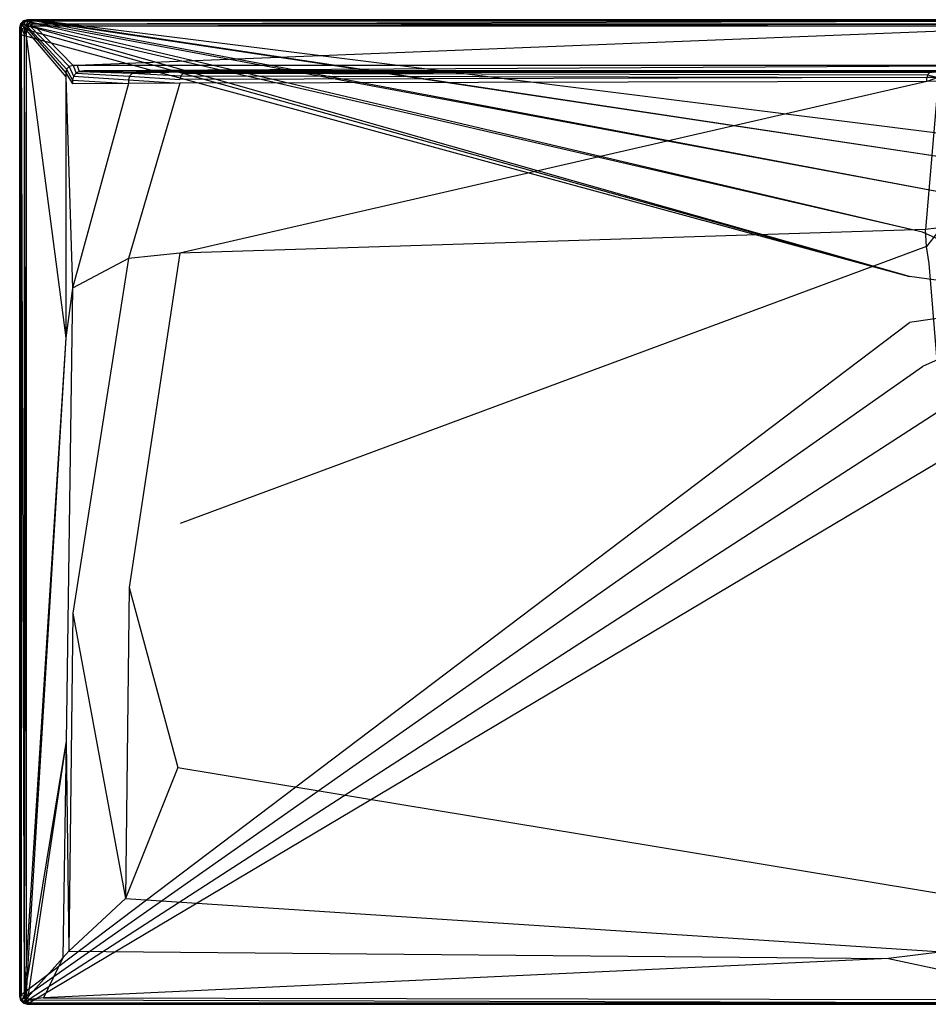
# Model space of a CAD drawing. Extents: x 0 to 1.6, y -0.75 to 0.
# Tile 1 of 8: x 0 to 0.69, y -0.75 to 0. Entities that reach past the tile are written whole.
import ezdxf

# ---------------------------------------------------------------- set-up
doc = ezdxf.new("R2010")
doc.units = 0
doc.layers.add('L1_WANNE_N_UDA1675ARA215V___0__', color=7, linetype='CONTINUOUS')

msp = doc.modelspace()

# ---------------------------------------------------------------- linework, layer by layer
at = {"layer": 'L1_WANNE_N_UDA1675ARA215V___0__', "color": 8}
for points, invisible_edges in [([(0.003007, -0.000804, 0.000751), (0.006014, 0, 0.01035), (0.006014, 0, 0.000751), (0.003007, -0.000804, 0.000751)], 13), ([(0.006014, 0, 0.01035), (0.003007, -0.000804, 0.000751), (0.003007, -0.000804, 0.01035), (0.006014, 0, 0.01035)], 14), ([(0.006014, 0), (0.003554, -0.00104), (0.003007, -0.000804), (0.006014, 0)], 13), ([(0.003007, -0.000804, 0.0115), (0.006014, 0, 0.01035), (0.003007, -0.000804, 0.01035), (0.003007, -0.000804, 0.0115)], 13), ([(0.006014, 0, 0.01035), (0.003007, -0.000804, 0.0115), (0.006014, 0, 0.0115), (0.006014, 0, 0.01035)], 14), ([(0.003564, -0.001766, 0.013975), (0.006014, 0, 0.0115), (0.003007, -0.000804, 0.0115), (0.003564, -0.001766, 0.013975)], 14), ([(0.003007, -0.000804), (0.006014, 0, 0.000751), (0.006014, 0), (0.003007, -0.000804)], 13), ([(0.006014, 0, 0.000751), (0.003007, -0.000804), (0.003007, -0.000804, 0.000751), (0.006014, 0, 0.000751)], 14), ([(0.003554, -0.00104), (0.006014, 0), (0.006603, -0.000196), (0.003554, -0.00104)], 14), ([(0.006151, -0.001037, 0.013975), (0.006014, 0, 0.0115), (0.003564, -0.001766, 0.013975), (0.006151, -0.001037, 0.013975)], 14), ([(0.006014, 0, 0.000751), (0.00977, 0), (0.006014, 0), (0.006014, 0, 0.000751)], 13), ([(0.00977, 0), (0.006014, 0, 0.000751), (0.009747, 0, 0.000751), (0.00977, 0)], 14), ([(0.00977, 0), (0.006603, -0.000196), (0.006014, 0), (0.00977, 0)], 13), ([(0.006014, 0, 0.000751), (0.009454, 0, 0.010344), (0.009747, 0, 0.000751), (0.006014, 0, 0.000751)], 13), ([(0.009454, 0, 0.010344), (0.006014, 0, 0.000751), (0.006014, 0, 0.01035), (0.009454, 0, 0.010344)], 14), ([(0.006014, 0, 0.01035), (0.009419, 0, 0.0115), (0.009454, 0, 0.010344), (0.006014, 0, 0.01035)], 13), ([(0.009419, 0, 0.0115), (0.006014, 0, 0.01035), (0.006014, 0, 0.0115), (0.009419, 0, 0.0115)], 14), ([(0.006151, -0.001037, 0.013975), (0.009419, 0, 0.0115), (0.006014, 0, 0.0115), (0.006151, -0.001037, 0.013975)], 13), ([(0.009419, 0, 0.0115), (0.006151, -0.001037, 0.013975), (0.009554, -0.001037, 0.013975), (0.009419, 0, 0.0115)], 14), ([(0.006603, -0.000196), (0.00977, 0), (0.01041, -0.00017), (0.006603, -0.000196)], 14), ([(0.009554, -0.001037, 0.013975), (0.8, 0, 0.0115), (0.009419, 0, 0.0115), (0.009554, -0.001037, 0.013975)], 13), ([(0.8, 0, 0.0115), (0.009454, 0, 0.010344), (0.009419, 0, 0.0115), (0.8, 0, 0.0115)], 14), ([(0.8, 0, 0.009683), (0.009747, 0, 0.000751), (0.009454, 0, 0.010344), (0.8, 0, 0.009683)], 14), ([(0.009454, 0, 0.010344), (0.8, 0, 0.0115), (0.8, 0, 0.009683), (0.009454, 0, 0.010344)], 13), ([(0.8, 0, 0.0115), (0.009554, -0.001037, 0.013975), (0.8, -0.001025, 0.013975), (0.8, 0, 0.0115)], 14), ([(0.009747, 0, 0.000751), (0.8, 0), (0.00977, 0), (0.009747, 0, 0.000751)], 13), ([(0.8, 0), (0.009747, 0, 0.000751), (0.8, 0, 0.000703), (0.8, 0)], 14), ([(0.009747, 0, 0.000751), (0.8, 0, 0.009683), (0.8, 0, 0.000703), (0.009747, 0, 0.000751)], 13), ([(0.8, 0), (0.01041, -0.00017), (0.00977, 0), (0.8, 0)], 13), ([(0.01041, -0.00017), (0.8, 0), (0.8, -0.000161), (0.01041, -0.00017)], 14), ([(0.000806, -0.002999, 0.01035), (0, -0.005999, 0.000751), (0, -0.005999, 0.01035), (0.000806, -0.002999, 0.01035)], 13), ([(0, -0.005999, 0.000751), (0.000806, -0.002999, 0.01035), (0.000806, -0.002999, 0.000751), (0, -0.005999, 0.000751)], 14), ([(0.000806, -0.002999), (0.0005, -0.006339), (0, -0.005999), (0.000806, -0.002999)], 13), ([(0.000806, -0.002999, 0.0115), (0, -0.005999, 0.01035), (0, -0.005999, 0.0115), (0.000806, -0.002999, 0.0115)], 13), ([(0, -0.005999, 0.01035), (0.000806, -0.002999, 0.0115), (0.000806, -0.002999, 0.01035), (0, -0.005999, 0.01035)], 14), ([(0.000806, -0.002999, 0.0115), (0, -0.005999, 0.0115), (0.00104, -0.006135, 0.013975), (0.000806, -0.002999, 0.0115)], 14), ([(0, -0.005999, 0.000751), (0.000806, -0.002999), (0, -0.005999), (0, -0.005999, 0.000751)], 13), ([(0.000806, -0.002999), (0, -0.005999, 0.000751), (0.000806, -0.002999, 0.000751), (0.000806, -0.002999)], 14), ([(0, -0.01078, 0.000751), (0, -0.005999), (0, -0.01078), (0, -0.01078, 0.000751)], 13), ([(0, -0.005999), (0, -0.01078, 0.000751), (0, -0.005999, 0.000751), (0, -0.005999)], 14), ([(0.0005, -0.006339), (0, -0.01078), (0, -0.005999), (0.0005, -0.006339)], 13), ([(0, -0.005999, 0.01035), (0, -0.01078, 0.000751), (0, -0.01078, 0.01035), (0, -0.005999, 0.01035)], 13), ([(0, -0.01078, 0.000751), (0, -0.005999, 0.01035), (0, -0.005999, 0.000751), (0, -0.01078, 0.000751)], 14), ([(0, -0.01078, 0.0115), (0.00104, -0.006135, 0.013975), (0, -0.005999, 0.0115), (0, -0.01078, 0.0115)], 14), ([(0, -0.005999, 0.0115), (0, -0.01078, 0.01035), (0, -0.01078, 0.0115), (0, -0.005999, 0.0115)], 13), ([(0, -0.01078, 0.01035), (0, -0.005999, 0.0115), (0, -0.005999, 0.01035), (0, -0.01078, 0.01035)], 14), ([(0.00104, -0.006135, 0.013975), (0, -0.01078, 0.0115), (0.00104, -0.010915, 0.013975), (0.00104, -0.006135, 0.013975)], 13), ([(0, -0.01078), (0.0005, -0.006339), (0.0005, -0.011174), (0, -0.01078)], 14), ([(0.0005, -0.006339), (0.000806, -0.002999), (0.001322, -0.003285), (0.0005, -0.006339)], 14), ([(0.001322, -0.003285), (0.677698, -0.195541), (0.0005, -0.006339), (0.001322, -0.003285)], 13), ([(0.677698, -0.195541), (0.0005, -0.011174), (0.0005, -0.006339), (0.677698, -0.195541)], 13), ([(0.000806, -0.002999, 0.01035), (0.003007, -0.000804, 0.000751), (0.000806, -0.002999, 0.000751), (0.000806, -0.002999, 0.01035)], 13), ([(0.003007, -0.000804, 0.000751), (0.000806, -0.002999, 0.01035), (0.003007, -0.000804, 0.01035), (0.003007, -0.000804, 0.000751)], 14), ([(0.003007, -0.000804), (0.001322, -0.003285), (0.000806, -0.002999), (0.003007, -0.000804)], 13), ([(0.000806, -0.002999, 0.01035), (0.003007, -0.000804, 0.0115), (0.003007, -0.000804, 0.01035), (0.000806, -0.002999, 0.01035)], 13), ([(0.003007, -0.000804, 0.0115), (0.000806, -0.002999, 0.01035), (0.000806, -0.002999, 0.0115), (0.003007, -0.000804, 0.0115)], 14), ([(0.000806, -0.002999, 0.0115), (0.003564, -0.001766, 0.013975), (0.003007, -0.000804, 0.0115), (0.000806, -0.002999, 0.0115)], 13), ([(0.000806, -0.002999, 0.000751), (0.003007, -0.000804), (0.000806, -0.002999), (0.000806, -0.002999, 0.000751)], 13), ([(0.003007, -0.000804), (0.000806, -0.002999, 0.000751), (0.003007, -0.000804, 0.000751), (0.003007, -0.000804)], 14), ([(0.003564, -0.001766, 0.013975), (0.000806, -0.002999, 0.0115), (0.001771, -0.003555, 0.013975), (0.003564, -0.001766, 0.013975)], 14), ([(0.000806, -0.002999, 0.0115), (0.00104, -0.006135, 0.013975), (0.001771, -0.003555, 0.013975), (0.000806, -0.002999, 0.0115)], 14), ([(0.003508, -0.00646, 0.015), (0.001771, -0.003555, 0.013975), (0.00104, -0.006135, 0.013975), (0.003508, -0.00646, 0.015)], 13), ([(0.003508, -0.011235, 0.015), (0.00104, -0.006135, 0.013975), (0.00104, -0.010915, 0.013975), (0.003508, -0.011235, 0.015)], 13), ([(0.00104, -0.006135, 0.013975), (0.003508, -0.011235, 0.015), (0.003508, -0.00646, 0.015), (0.00104, -0.006135, 0.013975)], 14), ([(0.001322, -0.003285), (0.003007, -0.000804), (0.003554, -0.00104), (0.001322, -0.003285)], 14), ([(0.003554, -0.00104), (0.687606, -0.161882), (0.001322, -0.003285), (0.003554, -0.00104)], 13), ([(0.677698, -0.195541), (0.001322, -0.003285), (0.687606, -0.161882), (0.677698, -0.195541)], 14), ([(0.003951, -0.004811, 0.015), (0.003564, -0.001766, 0.013975), (0.001771, -0.003555, 0.013975), (0.003951, -0.004811, 0.015)], 13), ([(0.001771, -0.003555, 0.013975), (0.003508, -0.00646, 0.015), (0.003951, -0.004811, 0.015), (0.001771, -0.003555, 0.013975)], 14), ([(0.004931, -0.007997, 0.015), (0.003951, -0.004811, 0.015), (0.003508, -0.00646, 0.015), (0.004931, -0.007997, 0.015)], 13), ([(0.004931, -0.012613, 0.015), (0.003508, -0.00646, 0.015), (0.003508, -0.011235, 0.015), (0.004931, -0.012613, 0.015)], 13), ([(0.003508, -0.00646, 0.015), (0.004931, -0.012613, 0.015), (0.004931, -0.007997, 0.015), (0.003508, -0.00646, 0.015)], 14), ([(0.006603, -0.000196), (0.70662, -0.132371), (0.003554, -0.00104), (0.006603, -0.000196)], 13), ([(0.687606, -0.161882), (0.003554, -0.00104), (0.70662, -0.132371), (0.687606, -0.161882)], 14), ([(0.004823, -0.003941, 0.015), (0.006151, -0.001037, 0.013975), (0.003564, -0.001766, 0.013975), (0.004823, -0.003941, 0.015)], 13), ([(0.003564, -0.001766, 0.013975), (0.003951, -0.004811, 0.015), (0.004823, -0.003941, 0.015), (0.003564, -0.001766, 0.013975)], 14), ([(0.005388, -0.006295, 0.015), (0.004823, -0.003941, 0.015), (0.003951, -0.004811, 0.015), (0.005388, -0.006295, 0.015)], 13), ([(0.003951, -0.004811, 0.015), (0.004931, -0.007997, 0.015), (0.005388, -0.006295, 0.015), (0.003951, -0.004811, 0.015)], 14), ([(0.006151, -0.001037, 0.013975), (0.004823, -0.003941, 0.015), (0.006476, -0.003499, 0.015), (0.006151, -0.001037, 0.013975)], 14), ([(0.006311, -0.005374, 0.015), (0.006476, -0.003499, 0.015), (0.004823, -0.003941, 0.015), (0.006311, -0.005374, 0.015)], 13), ([(0.004823, -0.003941, 0.015), (0.005388, -0.006295, 0.015), (0.006311, -0.005374, 0.015), (0.004823, -0.003941, 0.015)], 14), ([(0.035013, -0.040501, 0.015), (0.005388, -0.006295, 0.015), (0.004931, -0.007997, 0.015), (0.035013, -0.040501, 0.015)], 13), ([(0.035768, -0.03769, 0.015), (0.006311, -0.005374, 0.015), (0.005388, -0.006295, 0.015), (0.035768, -0.03769, 0.015)], 13), ([(0.005388, -0.006295, 0.015), (0.035013, -0.040501, 0.015), (0.035768, -0.03769, 0.015), (0.005388, -0.006295, 0.015)], 14), ([(0.006476, -0.003499, 0.015), (0.009554, -0.001037, 0.013975), (0.006151, -0.001037, 0.013975), (0.006476, -0.003499, 0.015)], 13), ([(0.006476, -0.003499, 0.015), (0.006311, -0.005374, 0.015), (0.008017, -0.004918, 0.015), (0.006476, -0.003499, 0.015)], 14), ([(0.037785, -0.035678, 0.015), (0.008017, -0.004918, 0.015), (0.006311, -0.005374, 0.015), (0.037785, -0.035678, 0.015)], 13), ([(0.006311, -0.005374, 0.015), (0.035768, -0.03769, 0.015), (0.037785, -0.035678, 0.015), (0.006311, -0.005374, 0.015)], 14), ([(0.009554, -0.001037, 0.013975), (0.006476, -0.003499, 0.015), (0.009876, -0.003499, 0.015), (0.009554, -0.001037, 0.013975)], 14), ([(0.008017, -0.004918, 0.015), (0.009876, -0.003499, 0.015), (0.006476, -0.003499, 0.015), (0.008017, -0.004918, 0.015)], 13), ([(0.01041, -0.00017), (0.733199, -0.109398), (0.006603, -0.000196), (0.01041, -0.00017)], 13), ([(0.70662, -0.132371), (0.006603, -0.000196), (0.733199, -0.109398), (0.70662, -0.132371)], 14), ([(0.009876, -0.003499, 0.015), (0.008017, -0.004918, 0.015), (0.011404, -0.004918, 0.015), (0.009876, -0.003499, 0.015)], 14), ([(0.040604, -0.034924, 0.015), (0.011404, -0.004918, 0.015), (0.008017, -0.004918, 0.015), (0.040604, -0.034924, 0.015)], 13), ([(0.008017, -0.004918, 0.015), (0.037785, -0.035678, 0.015), (0.040604, -0.034924, 0.015), (0.008017, -0.004918, 0.015)], 14), ([(0.009876, -0.003499, 0.015), (0.8, -0.001025, 0.013975), (0.009554, -0.001037, 0.013975), (0.009876, -0.003499, 0.015)], 13), ([(0.8, -0.001025, 0.013975), (0.009876, -0.003499, 0.015), (0.8, -0.003499, 0.015), (0.8, -0.001025, 0.013975)], 14), ([(0.011404, -0.004918, 0.015), (0.8, -0.003499, 0.015), (0.009876, -0.003499, 0.015), (0.011404, -0.004918, 0.015)], 13), ([(0.8, -0.000161), (0.765189, -0.094825), (0.01041, -0.00017), (0.8, -0.000161)], 13), ([(0.733199, -0.109398), (0.01041, -0.00017), (0.765189, -0.094825), (0.733199, -0.109398)], 14), ([(0.8, -0.003499, 0.015), (0.011404, -0.004918, 0.015), (0.8, -0.004918, 0.015), (0.8, -0.003499, 0.015)], 14), ([(0.04371, -0.034924, 0.015), (0.8, -0.004918, 0.015), (0.011404, -0.004918, 0.015), (0.04371, -0.034924, 0.015)], 13), ([(0.011404, -0.004918, 0.015), (0.040604, -0.034924, 0.015), (0.04371, -0.034924, 0.015), (0.011404, -0.004918, 0.015)], 14), ([(0.8, -0.004918, 0.015), (0.04371, -0.034924, 0.015), (0.8, -0.034924, 0.015), (0.8, -0.004918, 0.015)], 14), ([(0, -0.744001, 0.000751), (0, -0.01078), (0, -0.744001), (0, -0.744001, 0.000751)], 13), ([(0, -0.01078), (0, -0.744001, 0.000751), (0, -0.01078, 0.000751), (0, -0.01078)], 14), ([(0.0005, -0.011174), (0, -0.744001), (0, -0.01078), (0.0005, -0.011174)], 13), ([(0, -0.01078, 0.01035), (0, -0.744001, 0.000751), (0, -0.744001, 0.01035), (0, -0.01078, 0.01035)], 13), ([(0, -0.744001, 0.000751), (0, -0.01078, 0.01035), (0, -0.01078, 0.000751), (0, -0.744001, 0.000751)], 14), ([(0.00104, -0.743864, 0.013975), (0, -0.01078, 0.0115), (0, -0.744001, 0.0115), (0.00104, -0.743864, 0.013975)], 13), ([(0, -0.01078, 0.0115), (0.00104, -0.743864, 0.013975), (0.00104, -0.010915, 0.013975), (0, -0.01078, 0.0115)], 14), ([(0, -0.744001, 0.0115), (0, -0.01078, 0.01035), (0, -0.744001, 0.01035), (0, -0.744001, 0.0115)], 13), ([(0, -0.01078, 0.01035), (0, -0.744001, 0.0115), (0, -0.01078, 0.0115), (0, -0.01078, 0.01035)], 14), ([(0, -0.744001), (0.0005, -0.011174), (0.000518, -0.74305), (0, -0.744001)], 14), ([(0.0005, -0.011174), (0.677698, -0.195541), (0.677698, -0.230622), (0.0005, -0.011174)], 14), ([(0.677698, -0.230622), (0.000518, -0.74305), (0.0005, -0.011174), (0.677698, -0.230622)], 13), ([(0.003508, -0.74354, 0.015), (0.00104, -0.010915, 0.013975), (0.00104, -0.743864, 0.013975), (0.003508, -0.74354, 0.015)], 13), ([(0.00104, -0.010915, 0.013975), (0.003508, -0.74354, 0.015), (0.003508, -0.011235, 0.015), (0.00104, -0.010915, 0.013975)], 14), ([(0.004931, -0.718871, 0.015), (0.003508, -0.011235, 0.015), (0.003508, -0.74354, 0.015), (0.004931, -0.718871, 0.015)], 13), ([(0.003508, -0.011235, 0.015), (0.004931, -0.718871, 0.015), (0.004931, -0.012613, 0.015), (0.003508, -0.011235, 0.015)], 14), ([(0.035013, -0.043605, 0.015), (0.004931, -0.007997, 0.015), (0.004931, -0.012613, 0.015), (0.035013, -0.043605, 0.015)], 13), ([(0.004931, -0.007997, 0.015), (0.035013, -0.043605, 0.015), (0.035013, -0.040501, 0.015), (0.004931, -0.007997, 0.015)], 14), ([(0.035013, -0.242345, 0.015), (0.004931, -0.012613, 0.015), (0.004931, -0.718871, 0.015), (0.035013, -0.242345, 0.015)], 13), ([(0.004931, -0.012613, 0.015), (0.035013, -0.242345, 0.015), (0.035013, -0.043605, 0.015), (0.004931, -0.012613, 0.015)], 14), ([(0.040899, -0.042992, 0.015), (0.037785, -0.035678, 0.015), (0.035768, -0.03769, 0.015), (0.040899, -0.042992, 0.015)], 13), ([(0.0431, -0.040796, 0.015), (0.040604, -0.034924, 0.015), (0.037785, -0.035678, 0.015), (0.0431, -0.040796, 0.015)], 13), ([(0.037785, -0.035678, 0.015), (0.040899, -0.042992, 0.015), (0.0431, -0.040796, 0.015), (0.037785, -0.035678, 0.015)], 14), ([(0.040604, -0.034924, 0.015), (0.0431, -0.040796, 0.015), (0.045191, -0.039426, 0.015), (0.040604, -0.034924, 0.015)], 14), ([(0.045191, -0.039426, 0.015), (0.04371, -0.034924, 0.015), (0.040604, -0.034924, 0.015), (0.045191, -0.039426, 0.015)], 13), ([(0.049166, -0.038922, 0.015), (0.8, -0.034924, 0.015), (0.04371, -0.034924, 0.015), (0.049166, -0.038922, 0.015)], 13), ([(0.04371, -0.034924, 0.015), (0.045191, -0.039426, 0.015), (0.049166, -0.038922, 0.015), (0.04371, -0.034924, 0.015)], 14), ([(0.8, -0.034924, 0.015), (0.049166, -0.038922, 0.015), (0.8, -0.039025, 0.015), (0.8, -0.034924, 0.015)], 14), ([(0.040094, -0.045991, 0.015), (0.035768, -0.03769, 0.015), (0.035013, -0.040501, 0.015), (0.040094, -0.045991, 0.015)], 13), ([(0.040094, -0.04884, 0.015), (0.035013, -0.040501, 0.015), (0.035013, -0.043605, 0.015), (0.040094, -0.04884, 0.015)], 13), ([(0.035013, -0.040501, 0.015), (0.040094, -0.04884, 0.015), (0.040094, -0.045991, 0.015), (0.035013, -0.040501, 0.015)], 14), ([(0.040094, -0.204382, 0.015), (0.035013, -0.043605, 0.015), (0.035013, -0.242345, 0.015), (0.040094, -0.204382, 0.015)], 13), ([(0.035013, -0.043605, 0.015), (0.040094, -0.204382, 0.015), (0.040094, -0.04884, 0.015), (0.035013, -0.043605, 0.015)], 14), ([(0.035768, -0.03769, 0.015), (0.040094, -0.045991, 0.015), (0.040899, -0.042992, 0.015), (0.035768, -0.03769, 0.015)], 14), ([(0.082933, -0.045857, 0.014865), (0.040899, -0.042992, 0.015), (0.040094, -0.045991, 0.015), (0.082933, -0.045857, 0.014865)], 13), ([(0.083721, -0.042925, 0.014864), (0.0431, -0.040796, 0.015), (0.040899, -0.042992, 0.015), (0.083721, -0.042925, 0.014864)], 13), ([(0.040899, -0.042992, 0.015), (0.082933, -0.045857, 0.014865), (0.083721, -0.042925, 0.014864), (0.040899, -0.042992, 0.015)], 14), ([(0.085873, -0.040778, 0.014862), (0.045191, -0.039426, 0.015), (0.0431, -0.040796, 0.015), (0.085873, -0.040778, 0.014862)], 13), ([(0.0431, -0.040796, 0.015), (0.083721, -0.042925, 0.014864), (0.085873, -0.040778, 0.014862), (0.0431, -0.040796, 0.015)], 14), ([(0.088813, -0.039993, 0.014861), (0.049166, -0.038922, 0.015), (0.045191, -0.039426, 0.015), (0.088813, -0.039993, 0.014861)], 13), ([(0.045191, -0.039426, 0.015), (0.085873, -0.040778, 0.014862), (0.088813, -0.039993, 0.014861), (0.045191, -0.039426, 0.015)], 14), ([(0.8, -0.039025, 0.015), (0.049166, -0.038922, 0.015), (0.8, -0.039993, 0.014301), (0.8, -0.039025, 0.015)], 14), ([(0.8, -0.039993, 0.014301), (0.049166, -0.038922, 0.015), (0.091722, -0.039625, 0.014861), (0.8, -0.039993, 0.014301)], 14), ([(0.049166, -0.038922, 0.015), (0.088813, -0.039993, 0.014861), (0.091722, -0.039625, 0.014861), (0.049166, -0.038922, 0.015)], 14), ([(0.122037, -0.045527, 0.013053), (0.083721, -0.042925, 0.014864), (0.082933, -0.045857, 0.014865), (0.122037, -0.045527, 0.013053)], 13), ([(0.12278, -0.04276, 0.013049), (0.085873, -0.040778, 0.014862), (0.083721, -0.042925, 0.014864), (0.12278, -0.04276, 0.013049)], 13), ([(0.083721, -0.042925, 0.014864), (0.122037, -0.045527, 0.013053), (0.12278, -0.04276, 0.013049), (0.083721, -0.042925, 0.014864)], 14), ([(0.127586, -0.039993, 0.013113), (0.088813, -0.039993, 0.014861), (0.085873, -0.040778, 0.014862), (0.127586, -0.039993, 0.013113)], 14), ([(0.127586, -0.039993, 0.013113), (0.085873, -0.040778, 0.014862), (0.124811, -0.040734, 0.013045), (0.127586, -0.039993, 0.013113)], 14), ([(0.085873, -0.040778, 0.014862), (0.12278, -0.04276, 0.013049), (0.124811, -0.040734, 0.013045), (0.085873, -0.040778, 0.014862)], 14), ([(0.130126, -0.039691, 0.01323), (0.091722, -0.039625, 0.014861), (0.088813, -0.039993, 0.014861), (0.130126, -0.039691, 0.01323)], 14), ([(0.130126, -0.039691, 0.01323), (0.088813, -0.039993, 0.014861), (0.127586, -0.039993, 0.013113), (0.130126, -0.039691, 0.01323)], 14), ([(0.091722, -0.039625, 0.014861), (0.8, -0.039993, 0.012843), (0.8, -0.039993, 0.014301), (0.091722, -0.039625, 0.014861)], 14), ([(0.091722, -0.039625, 0.014861), (0.130126, -0.039691, 0.01323), (0.8, -0.039993, 0.012843), (0.091722, -0.039625, 0.014861)], 14), ([(0.690825, -0.044095, 0.00519), (0.12278, -0.04276, 0.013049), (0.122037, -0.045527, 0.013053), (0.690825, -0.044095, 0.00519)], 13), ([(0.690825, -0.044095, 0.00519), (0.122037, -0.045527, 0.013053), (0.122037, -0.048389, 0.013062), (0.690825, -0.044095, 0.00519)], 14), ([(0.690825, -0.046995, 0.005227), (0.690825, -0.044095, 0.00519), (0.122037, -0.048389, 0.013062), (0.690825, -0.046995, 0.005227)], 14), ([(0.691376, -0.042044, 0.005174), (0.124811, -0.040734, 0.013045), (0.12278, -0.04276, 0.013049), (0.691376, -0.042044, 0.005174)], 13), ([(0.12278, -0.04276, 0.013049), (0.690825, -0.044095, 0.00519), (0.691376, -0.042044, 0.005174), (0.12278, -0.04276, 0.013049)], 14), ([(0.694938, -0.039993, 0.005528), (0.127586, -0.039993, 0.013113), (0.124811, -0.040734, 0.013045), (0.694938, -0.039993, 0.005528)], 14), ([(0.694938, -0.039993, 0.005528), (0.124811, -0.040734, 0.013045), (0.692882, -0.040542, 0.005156), (0.694938, -0.039993, 0.005528)], 14), ([(0.124811, -0.040734, 0.013045), (0.691376, -0.042044, 0.005174), (0.692882, -0.040542, 0.005156), (0.124811, -0.040734, 0.013045)], 14), ([(0.695877, -0.039978, 0.00671), (0.130126, -0.039691, 0.01323), (0.127586, -0.039993, 0.013113), (0.695877, -0.039978, 0.00671)], 14), ([(0.127586, -0.039993, 0.013113), (0.694938, -0.039993, 0.005528), (0.695877, -0.039978, 0.00671), (0.127586, -0.039993, 0.013113)], 14), ([(0.130126, -0.039691, 0.01323), (0.8, -0.039993, 0.007258), (0.8, -0.039993, 0.012843), (0.130126, -0.039691, 0.01323)], 14), ([(0.130126, -0.039691, 0.01323), (0.695877, -0.039978, 0.00671), (0.8, -0.039993, 0.007258), (0.130126, -0.039691, 0.01323)], 14), ([(0.699317, -0.044023, 0.004797), (0.691376, -0.042044, 0.005174), (0.690825, -0.044095, 0.00519), (0.699317, -0.044023, 0.004797)], 13), ([(0.690825, -0.046995, 0.005227), (0.699317, -0.044023, 0.004797), (0.690825, -0.044095, 0.00519), (0.690825, -0.046995, 0.005227)], 13), ([(0.699317, -0.044023, 0.004797), (0.690825, -0.046995, 0.005227), (0.699317, -0.046925, 0.004835), (0.699317, -0.044023, 0.004797)], 14), ([(0.699858, -0.042008, 0.00478), (0.692882, -0.040542, 0.005156), (0.691376, -0.042044, 0.005174), (0.699858, -0.042008, 0.00478)], 13), ([(0.691376, -0.042044, 0.005174), (0.699317, -0.044023, 0.004797), (0.699858, -0.042008, 0.00478), (0.691376, -0.042044, 0.005174)], 14), ([(0.040094, -0.045991, 0.015), (0.082933, -0.04871, 0.014867), (0.082933, -0.045857, 0.014865), (0.040094, -0.045991, 0.015)], 14), ([(0.082933, -0.04871, 0.014867), (0.040094, -0.045991, 0.015), (0.040094, -0.04884, 0.015), (0.082933, -0.04871, 0.014867)], 13), ([(0.082933, -0.04871, 0.014867), (0.040094, -0.04884, 0.015), (0.040094, -0.204382, 0.015), (0.082933, -0.04871, 0.014867)], 14), ([(0.082933, -0.04871, 0.014867), (0.040094, -0.204382, 0.015), (0.082933, -0.181966, 0.014968), (0.082933, -0.04871, 0.014867)], 14), ([(0.082933, -0.045857, 0.014865), (0.122037, -0.048389, 0.013062), (0.122037, -0.045527, 0.013053), (0.082933, -0.045857, 0.014865)], 14), ([(0.122037, -0.048389, 0.013062), (0.082933, -0.045857, 0.014865), (0.082933, -0.04871, 0.014867), (0.122037, -0.048389, 0.013062)], 13), ([(0.122037, -0.048389, 0.013062), (0.082933, -0.04871, 0.014867), (0.082933, -0.181966, 0.014968), (0.122037, -0.048389, 0.013062)], 14), ([(0.122037, -0.048389, 0.013062), (0.082933, -0.181966, 0.014968), (0.121844, -0.177798, 0.0134), (0.122037, -0.048389, 0.013062)], 14), ([(0.690825, -0.046995, 0.005227), (0.122037, -0.048389, 0.013062), (0.121844, -0.177798, 0.0134), (0.690825, -0.046995, 0.005227)], 14), ([(0.690825, -0.046995, 0.005227), (0.121844, -0.177798, 0.0134), (0.689794, -0.15971, 0.006596), (0.690825, -0.046995, 0.005227)], 14), ([(0.699317, -0.046925, 0.004835), (0.690825, -0.046995, 0.005227), (0.689794, -0.15971, 0.006596), (0.699317, -0.046925, 0.004835)], 14), ([(0.699317, -0.046925, 0.004835), (0.689794, -0.15971, 0.006596), (0.698244, -0.158805, 0.006256), (0.699317, -0.046925, 0.004835)], 14), ([(0.8, -0.213082), (0.687606, -0.161882), (0.70662, -0.132371), (0.8, -0.213082)], 14), ([(0.689794, -0.15971, 0.006596), (0.121844, -0.177798, 0.0134), (0.122269, -0.38381, 0.013404), (0.689794, -0.15971, 0.006596)], 14), ([(0.690444, -0.172754, 0.006611), (0.689794, -0.15971, 0.006596), (0.122269, -0.38381, 0.013404), (0.690444, -0.172754, 0.006611)], 14), ([(0.8, -0.213082), (0.677698, -0.195541), (0.687606, -0.161882), (0.8, -0.213082)], 14), ([(0.698244, -0.158805, 0.006256), (0.689794, -0.15971, 0.006596), (0.690444, -0.172754, 0.006611), (0.698244, -0.158805, 0.006256)], 14), ([(0.698904, -0.162195, 0.006272), (0.698244, -0.158805, 0.006256), (0.690444, -0.172754, 0.006611), (0.698904, -0.162195, 0.006272)], 14), ([(0.698904, -0.162195, 0.006272), (0.690444, -0.172754, 0.006611), (0.692482, -0.185828, 0.006629), (0.698904, -0.162195, 0.006272)], 14), ([(0.083307, -0.432436, 0.014969), (0.121844, -0.177798, 0.0134), (0.082933, -0.181966, 0.014968), (0.083307, -0.432436, 0.014969)], 13), ([(0.121844, -0.177798, 0.0134), (0.083307, -0.432436, 0.014969), (0.122269, -0.38381, 0.013404), (0.121844, -0.177798, 0.0134)], 14), ([(0.690444, -0.172754, 0.006611), (0.122269, -0.38381, 0.013404), (0.120501, -0.569619, 0.013408), (0.690444, -0.172754, 0.006611)], 14), ([(0.692482, -0.185828, 0.006629), (0.690444, -0.172754, 0.006611), (0.120501, -0.569619, 0.013408), (0.692482, -0.185828, 0.006629)], 14), ([(0.040455, -0.451938, 0.015), (0.082933, -0.181966, 0.014968), (0.040094, -0.204382, 0.015), (0.040455, -0.451938, 0.015)], 13), ([(0.082933, -0.181966, 0.014968), (0.040455, -0.451938, 0.015), (0.083307, -0.432436, 0.014969), (0.082933, -0.181966, 0.014968)], 14), ([(0.723985, -0.570097, 0.013423), (0.692482, -0.185828, 0.006629), (0.120501, -0.569619, 0.013408), (0.723985, -0.570097, 0.013423)], 14), ([(0.8, -0.213082), (0.677698, -0.230622), (0.677698, -0.195541), (0.8, -0.213082)], 14), ([(0.035386, -0.549472, 0.015), (0.040094, -0.204382, 0.015), (0.035013, -0.242345, 0.015), (0.035386, -0.549472, 0.015)], 13), ([(0.040094, -0.204382, 0.015), (0.035386, -0.549472, 0.015), (0.040455, -0.451938, 0.015), (0.040094, -0.204382, 0.015)], 14), ([(0.8, -0.213082), (0.687606, -0.264281), (0.677698, -0.230622), (0.8, -0.213082)], 14), ([(0.8, -0.213082), (0.70662, -0.293792), (0.687606, -0.264281), (0.8, -0.213082)], 14), ([(0.000518, -0.74305), (0.677698, -0.230622), (0.687606, -0.264281), (0.000518, -0.74305)], 14), ([(0.00537, -0.73185, 0.015), (0.035013, -0.242345, 0.015), (0.004931, -0.718871, 0.015), (0.00537, -0.73185, 0.015)], 13), ([(0.035013, -0.242345, 0.015), (0.00537, -0.73185, 0.015), (0.035386, -0.549472, 0.015), (0.035013, -0.242345, 0.015)], 14), ([(0.687606, -0.264281), (0.001357, -0.746097), (0.000518, -0.74305), (0.687606, -0.264281)], 13), ([(0.001357, -0.746097), (0.687606, -0.264281), (0.70662, -0.293792), (0.001357, -0.746097)], 14), ([(0.70662, -0.293792), (0.003602, -0.74833), (0.001357, -0.746097), (0.70662, -0.293792)], 13), ([(0.003602, -0.74833), (0.70662, -0.293792), (0.733199, -0.316765), (0.003602, -0.74833)], 14), ([(0.733199, -0.316765), (0.006661, -0.749159), (0.003602, -0.74833), (0.733199, -0.316765)], 13), ([(0.006661, -0.749159), (0.733199, -0.316765), (0.765189, -0.331338), (0.006661, -0.749159)], 14), ([(0.765189, -0.331338), (0.8, -0.749168), (0.006661, -0.749159), (0.765189, -0.331338)], 13), ([(0.083307, -0.432436, 0.014969), (0.120501, -0.569619, 0.013408), (0.122269, -0.38381, 0.013404), (0.083307, -0.432436, 0.014969)], 14), ([(0.040455, -0.451938, 0.015), (0.080662, -0.669529, 0.01497), (0.083307, -0.432436, 0.014969), (0.040455, -0.451938, 0.015)], 14), ([(0.120501, -0.569619, 0.013408), (0.083307, -0.432436, 0.014969), (0.080662, -0.669529, 0.01497), (0.120501, -0.569619, 0.013408)], 13), ([(0.035386, -0.549472, 0.015), (0.037515, -0.709545, 0.015), (0.040455, -0.451938, 0.015), (0.035386, -0.549472, 0.015)], 14), ([(0.080662, -0.669529, 0.01497), (0.040455, -0.451938, 0.015), (0.037515, -0.709545, 0.015), (0.080662, -0.669529, 0.01497)], 13), ([(0.006094, -0.744639, 0.015), (0.035386, -0.549472, 0.015), (0.00537, -0.73185, 0.015), (0.006094, -0.744639, 0.015)], 13), ([(0.035386, -0.549472, 0.015), (0.006094, -0.744639, 0.015), (0.032974, -0.714616, 0.015), (0.035386, -0.549472, 0.015)], 14), ([(0.037515, -0.709545, 0.015), (0.035386, -0.549472, 0.015), (0.032974, -0.714616, 0.015), (0.037515, -0.709545, 0.015)], 13), ([(0.728277, -0.669997, 0.014971), (0.120501, -0.569619, 0.013408), (0.080662, -0.669529, 0.01497), (0.728277, -0.669997, 0.014971)], 13), ([(0.120501, -0.569619, 0.013408), (0.728277, -0.669997, 0.014971), (0.723985, -0.570097, 0.013423), (0.120501, -0.569619, 0.013408)], 14), ([(0.702845, -0.710007, 0.015), (0.080662, -0.669529, 0.01497), (0.037515, -0.709545, 0.015), (0.702845, -0.710007, 0.015)], 13), ([(0.080662, -0.669529, 0.01497), (0.702845, -0.710007, 0.015), (0.728277, -0.669997, 0.014971), (0.080662, -0.669529, 0.01497)], 14), ([(0.661556, -0.715075, 0.015), (0.037515, -0.709545, 0.015), (0.032974, -0.714616, 0.015), (0.661556, -0.715075, 0.015)], 13), ([(0.037515, -0.709545, 0.015), (0.661556, -0.715075, 0.015), (0.702845, -0.710007, 0.015), (0.037515, -0.709545, 0.015)], 14), ([(0.8, -0.715075, 0.015), (0.702845, -0.710007, 0.015), (0.661556, -0.715075, 0.015), (0.8, -0.715075, 0.015)], 13), ([(0.003951, -0.745189, 0.015), (0.004931, -0.718871, 0.015), (0.003508, -0.74354, 0.015), (0.003951, -0.745189, 0.015)], 13), ([(0.004931, -0.718871, 0.015), (0.003951, -0.745189, 0.015), (0.00537, -0.73185, 0.015), (0.004931, -0.718871, 0.015)], 14), ([(0.018035, -0.745082, 0.015), (0.032974, -0.714616, 0.015), (0.006094, -0.744639, 0.015), (0.018035, -0.745082, 0.015)], 13), ([(0.032974, -0.714616, 0.015), (0.018035, -0.745082, 0.015), (0.661556, -0.715075, 0.015), (0.032974, -0.714616, 0.015)], 14), ([(0.8, -0.745082, 0.015), (0.661556, -0.715075, 0.015), (0.018035, -0.745082, 0.015), (0.8, -0.745082, 0.015)], 13), ([(0.661556, -0.715075, 0.015), (0.8, -0.745082, 0.015), (0.8, -0.715075, 0.015), (0.661556, -0.715075, 0.015)], 14), ([(0.004823, -0.746059, 0.015), (0.00537, -0.73185, 0.015), (0.003951, -0.745189, 0.015), (0.004823, -0.746059, 0.015)], 13), ([(0.00537, -0.73185, 0.015), (0.004823, -0.746059, 0.015), (0.006094, -0.744639, 0.015), (0.00537, -0.73185, 0.015)], 14), ([(0.000518, -0.74305), (0.000806, -0.747001), (0, -0.744001), (0.000518, -0.74305)], 13), ([(0.00104, -0.743864, 0.013975), (0, -0.744001, 0.0115), (0.001771, -0.746445, 0.013975), (0.00104, -0.743864, 0.013975)], 14), ([(0.000806, -0.747001, 0.000751), (0, -0.744001), (0.000806, -0.747001), (0.000806, -0.747001, 0.000751)], 13), ([(0, -0.744001), (0.000806, -0.747001, 0.000751), (0, -0.744001, 0.000751), (0, -0.744001)], 14), ([(0, -0.744001, 0.01035), (0.000806, -0.747001, 0.000751), (0.000806, -0.747001, 0.01035), (0, -0.744001, 0.01035)], 13), ([(0.000806, -0.747001, 0.000751), (0, -0.744001, 0.01035), (0, -0.744001, 0.000751), (0.000806, -0.747001, 0.000751)], 14), ([(0, -0.744001, 0.0115), (0.000806, -0.747001, 0.0115), (0.001771, -0.746445, 0.013975), (0, -0.744001, 0.0115)], 14), ([(0, -0.744001, 0.0115), (0.000806, -0.747001, 0.01035), (0.000806, -0.747001, 0.0115), (0, -0.744001, 0.0115)], 13), ([(0.000806, -0.747001, 0.01035), (0, -0.744001, 0.0115), (0, -0.744001, 0.01035), (0.000806, -0.747001, 0.01035)], 14), ([(0.000806, -0.747001), (0.000518, -0.74305), (0.001357, -0.746097), (0.000806, -0.747001)], 14), ([(0.001357, -0.746097), (0.003007, -0.749196), (0.000806, -0.747001), (0.001357, -0.746097)], 13), ([(0.000806, -0.747001, 0.0115), (0.003564, -0.748234, 0.013975), (0.001771, -0.746445, 0.013975), (0.000806, -0.747001, 0.0115)], 14), ([(0.003007, -0.749196), (0.000806, -0.747001, 0.000751), (0.000806, -0.747001), (0.003007, -0.749196)], 13), ([(0.000806, -0.747001, 0.000751), (0.003007, -0.749196), (0.003007, -0.749196, 0.000751), (0.000806, -0.747001, 0.000751)], 14), ([(0.003007, -0.749196, 0.000751), (0.000806, -0.747001, 0.01035), (0.000806, -0.747001, 0.000751), (0.003007, -0.749196, 0.000751)], 13), ([(0.000806, -0.747001, 0.01035), (0.003007, -0.749196, 0.000751), (0.003007, -0.749196, 0.01035), (0.000806, -0.747001, 0.01035)], 14), ([(0.003564, -0.748234, 0.013975), (0.000806, -0.747001, 0.0115), (0.003007, -0.749196, 0.0115), (0.003564, -0.748234, 0.013975)], 13), ([(0.003007, -0.749196, 0.0115), (0.000806, -0.747001, 0.01035), (0.003007, -0.749196, 0.01035), (0.003007, -0.749196, 0.0115)], 13), ([(0.000806, -0.747001, 0.01035), (0.003007, -0.749196, 0.0115), (0.000806, -0.747001, 0.0115), (0.000806, -0.747001, 0.01035)], 14), ([(0.001771, -0.746445, 0.013975), (0.003508, -0.74354, 0.015), (0.00104, -0.743864, 0.013975), (0.001771, -0.746445, 0.013975)], 13), ([(0.003007, -0.749196), (0.001357, -0.746097), (0.003602, -0.74833), (0.003007, -0.749196)], 14), ([(0.003508, -0.74354, 0.015), (0.001771, -0.746445, 0.013975), (0.003951, -0.745189, 0.015), (0.003508, -0.74354, 0.015)], 14), ([(0.003564, -0.748234, 0.013975), (0.003951, -0.745189, 0.015), (0.001771, -0.746445, 0.013975), (0.003564, -0.748234, 0.013975)], 13), ([(0.003564, -0.748234, 0.013975), (0.003007, -0.749196, 0.0115), (0.006151, -0.748963, 0.013975), (0.003564, -0.748234, 0.013975)], 14), ([(0.003602, -0.74833), (0.006014, -0.75), (0.003007, -0.749196), (0.003602, -0.74833)], 13), ([(0.006151, -0.748963, 0.013975), (0.003007, -0.749196, 0.0115), (0.006014, -0.75, 0.0115), (0.006151, -0.748963, 0.013975)], 14), ([(0.006014, -0.75, 0.000751), (0.003007, -0.749196), (0.006014, -0.75), (0.006014, -0.75, 0.000751)], 13), ([(0.003007, -0.749196), (0.006014, -0.75, 0.000751), (0.003007, -0.749196, 0.000751), (0.003007, -0.749196)], 14), ([(0.006014, -0.75, 0.01035), (0.003007, -0.749196, 0.000751), (0.006014, -0.75, 0.000751), (0.006014, -0.75, 0.01035)], 13), ([(0.003007, -0.749196, 0.000751), (0.006014, -0.75, 0.01035), (0.003007, -0.749196, 0.01035), (0.003007, -0.749196, 0.000751)], 14), ([(0.006014, -0.75, 0.01035), (0.003007, -0.749196, 0.0115), (0.003007, -0.749196, 0.01035), (0.006014, -0.75, 0.01035)], 13), ([(0.003007, -0.749196, 0.0115), (0.006014, -0.75, 0.01035), (0.006014, -0.75, 0.0115), (0.003007, -0.749196, 0.0115)], 14), ([(0.003951, -0.745189, 0.015), (0.003564, -0.748234, 0.013975), (0.004823, -0.746059, 0.015), (0.003951, -0.745189, 0.015)], 14), ([(0.006151, -0.748963, 0.013975), (0.004823, -0.746059, 0.015), (0.003564, -0.748234, 0.013975), (0.006151, -0.748963, 0.013975)], 13), ([(0.006014, -0.75), (0.003602, -0.74833), (0.006661, -0.749159), (0.006014, -0.75)], 14), ([(0.006476, -0.746501, 0.015), (0.006094, -0.744639, 0.015), (0.004823, -0.746059, 0.015), (0.006476, -0.746501, 0.015)], 13), ([(0.004823, -0.746059, 0.015), (0.006151, -0.748963, 0.013975), (0.006476, -0.746501, 0.015), (0.004823, -0.746059, 0.015)], 14), ([(0.006014, -0.75, 0.0115), (0.8, -0.748975, 0.013975), (0.006151, -0.748963, 0.013975), (0.006014, -0.75, 0.0115)], 14), ([(0.8, -0.748975, 0.013975), (0.006014, -0.75, 0.0115), (0.8, -0.75, 0.0115), (0.8, -0.748975, 0.013975)], 13), ([(0.006661, -0.749159), (0.8, -0.75), (0.006014, -0.75), (0.006661, -0.749159)], 13), ([(0.8, -0.75, 0.000751), (0.006014, -0.75), (0.8, -0.75), (0.8, -0.75, 0.000751)], 13), ([(0.006014, -0.75), (0.8, -0.75, 0.000751), (0.006014, -0.75, 0.000751), (0.006014, -0.75)], 14), ([(0.8, -0.75, 0.0115), (0.006014, -0.75, 0.01035), (0.8, -0.75, 0.01035), (0.8, -0.75, 0.0115)], 13), ([(0.006014, -0.75, 0.01035), (0.8, -0.75, 0.0115), (0.006014, -0.75, 0.0115), (0.006014, -0.75, 0.01035)], 14), ([(0.8, -0.75, 0.01035), (0.006014, -0.75, 0.000751), (0.8, -0.75, 0.000751), (0.8, -0.75, 0.01035)], 13), ([(0.006014, -0.75, 0.000751), (0.8, -0.75, 0.01035), (0.006014, -0.75, 0.01035), (0.006014, -0.75, 0.000751)], 14), ([(0.006094, -0.744639, 0.015), (0.006476, -0.746501, 0.015), (0.018035, -0.745082, 0.015), (0.006094, -0.744639, 0.015)], 14), ([(0.8, -0.748975, 0.013975), (0.006476, -0.746501, 0.015), (0.006151, -0.748963, 0.013975), (0.8, -0.748975, 0.013975)], 13), ([(0.8, -0.746501, 0.015), (0.018035, -0.745082, 0.015), (0.006476, -0.746501, 0.015), (0.8, -0.746501, 0.015)], 13), ([(0.006476, -0.746501, 0.015), (0.8, -0.748975, 0.013975), (0.8, -0.746501, 0.015), (0.006476, -0.746501, 0.015)], 14), ([(0.8, -0.75), (0.006661, -0.749159), (0.8, -0.749168), (0.8, -0.75)], 14), ([(0.018035, -0.745082, 0.015), (0.8, -0.746501, 0.015), (0.8, -0.745082, 0.015), (0.018035, -0.745082, 0.015)], 14)]:
    msp.add_3dface(points, dxfattribs=dict(at, invisible_edges=invisible_edges))

doc.saveas('drawing.dxf')
